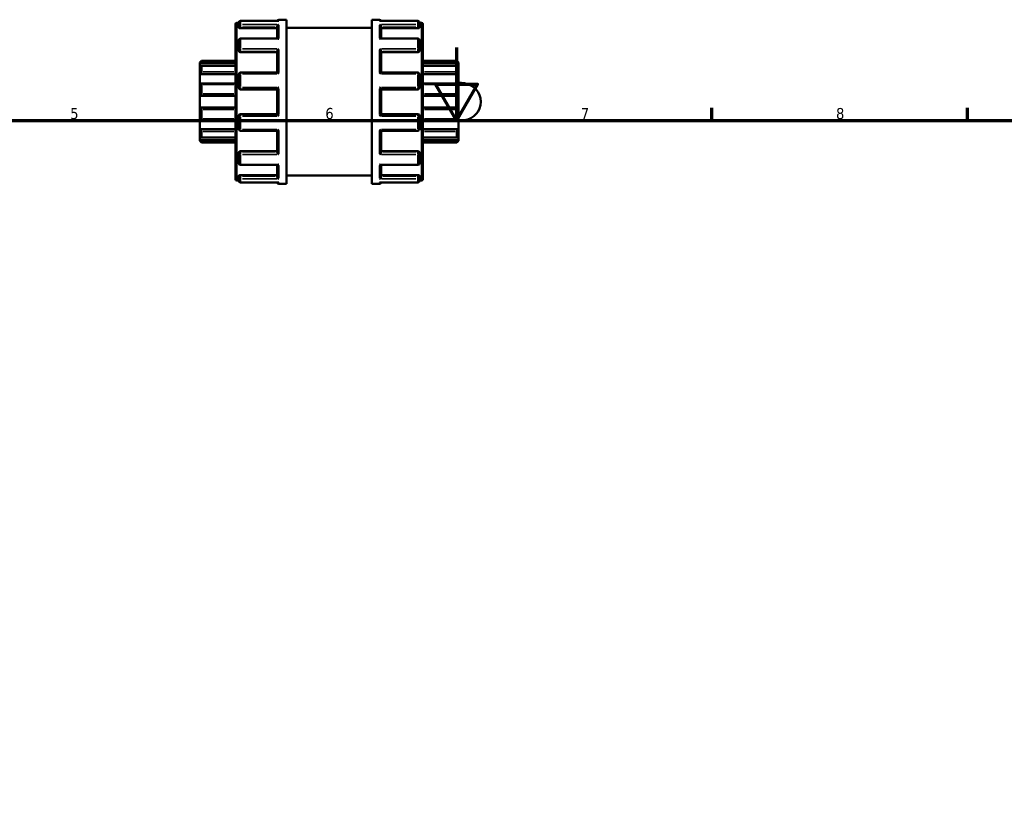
# Model space of a CAD drawing. Header units: millimetres. Extents: x 0 to 900, y -241 to 602.
# Tile 10 of 11: x 301 to 571, y 389 to 602. Entities that reach past the tile are written whole.
import ezdxf

# ---------------------------------------------------------------- set-up
doc = ezdxf.new("R2010")
doc.units = ezdxf.units.MM
for name, color, linetype, lineweight in [('Border (ANSI)', 7, 'Continuous', 70), ('Visible (ANSI)', 7, 'Continuous', 50), ('Visible Narrow (ANSI)', 7, 'Continuous', 35)]:
    doc.layers.add(name, color=color, linetype=linetype, lineweight=lineweight)
doc.styles.add('Note Text (ANSI)', font='tahoma.ttf')

# ---------------------------------------------------------------- blocks, each defined once
blk = doc.blocks.new('Borders Default Border')
at = {"layer": 'Border (ANSI)'}
for p, q in [((350.42, 574), (350.42, 577.45)), ((490.58, 574), (490.58, 577.45)), ((560.67, 574), (560.67, 577.45))]:
    blk.add_line(p, q, dxfattribs=at)
at = {"layer": 'Border (ANSI)', "flags": 128}
for points in [[(420.5, 594), (420.5, 574), (414.73, 584), (426.27, 584), (420.5, 574)], [(20, 20), (20, 574), (821, 574), (821, 20), (20, 20)]]:
    blk.add_lwpolyline(points, dxfattribs=at)
at = {"layer": 'Border (ANSI)', "char_height": 3.05, "attachment_point": 7, "style": 'Note Text (ANSI)'}
for s, insert in [('5', (314.48, 574.34)), ('6', (384.49, 574.34)), ('7', (454.6, 574.4)), ('8', (524.63, 574.33))]:
    blk.add_mtext(s, dxfattribs=dict(at, insert=insert))

msp = doc.modelspace()

# ---------------------------------------------------------------- linework, layer by layer
at = {"layer": 'Visible (ANSI)'}
for p, q in [((359.84, 557.882), (359.84, 600.442)), ((360.16, 600.762), (360.74, 600.762)), ((360.74, 599.865), (360.74, 600.842)), ((360.74, 599.865), (360.74, 599.496)), ((371.637, 601.322), (361.22, 601.322)), ((371.72, 601.662), (373.84, 601.662)), ((373.84, 556.662), (373.84, 601.662)), ((397.24, 556.662), (397.24, 601.662)), ((397.24, 601.662), (399.36, 601.662)), ((409.86, 601.322), (399.443, 601.322)), ((410.34, 600.842), (410.34, 599.865)), ((410.34, 600.762), (410.92, 600.762)), ((410.34, 599.496), (410.34, 599.865)), ((411.24, 600.442), (411.24, 557.882)), ((361.22, 599.326), (371.24, 599.326)), ((371.24, 596.49), (371.24, 599.697)), ((373.84, 599.412), (397.24, 599.412)), ((399.84, 596.49), (399.84, 599.697)), ((409.86, 599.326), (399.84, 599.326)), ((360.74, 593.341), (360.74, 596.01)), ((371.413, 596.49), (361.22, 596.49)), ((409.86, 596.49), (399.666, 596.49)), ((410.34, 596.01), (410.34, 593.341)), ((360.74, 593.341), (360.74, 593.127)), ((361.22, 592.753), (371.24, 592.753)), ((371.24, 587.144), (371.24, 592.97)), ((399.84, 587.144), (399.84, 592.97)), ((409.86, 592.753), (399.84, 592.753)), ((410.34, 593.127), (410.34, 593.341)), ((350.04, 589.882), (350.52, 590.362)), ((350.04, 589.738), (350.04, 589.882)), ((350.04, 589.738), (359.84, 589.738)), ((350.04, 588.749), (350.04, 589.738)), ((350.52, 590.362), (350.52, 590.282)), ((350.52, 590.362), (359.84, 590.362)), ((411.24, 590.362), (420.56, 590.362)), ((421.04, 589.738), (411.24, 589.738)), ((420.56, 590.282), (420.56, 590.362)), ((421.04, 589.882), (420.56, 590.362)), ((421.04, 589.882), (421.04, 589.738)), ((421.04, 589.738), (421.04, 588.749)), ((350.04, 586.687), (350.04, 588.749)), ((350.04, 586.687), (359.84, 586.687)), ((350.04, 584.098), (350.04, 586.687)), ((359.84, 589.005), (350.461, 589.005)), ((350.52, 588.944), (350.52, 587.373)), ((360.74, 583.017), (360.74, 586.664)), ((371.27, 587.144), (361.22, 587.144)), ((409.86, 587.144), (399.809, 587.144)), ((410.34, 586.664), (410.34, 583.017)), ((420.618, 589.005), (411.24, 589.005)), ((421.04, 586.687), (411.24, 586.687)), ((420.56, 587.373), (420.56, 588.944)), ((421.04, 588.749), (421.04, 586.687)), ((421.04, 586.687), (421.04, 584.098)), ((350.04, 580.762), (350.04, 584.098)), ((359.84, 584.147), (350.25, 584.147)), ((350.52, 583.869), (350.52, 581.328)), ((420.829, 584.147), (411.24, 584.147)), ((420.56, 581.328), (420.56, 583.869)), ((421.04, 584.415), (422.667, 584.213)), ((421.04, 584.098), (421.04, 580.762)), ((361.22, 582.537), (371.24, 582.537)), ((371.24, 575.781), (371.24, 582.544)), ((399.84, 575.781), (399.84, 582.544)), ((399.84, 582.537), (409.86, 582.537)), ((350.04, 580.762), (359.84, 580.762)), ((350.04, 577.562), (350.04, 580.762)), ((421.04, 580.762), (411.24, 580.762)), ((421.04, 580.762), (421.04, 577.562)), ((350.04, 574.226), (350.04, 577.562)), ((350.04, 577.562), (359.84, 577.562)), ((350.52, 576.997), (350.52, 574.455)), ((371.24, 575.787), (361.22, 575.787)), ((409.86, 575.787), (399.84, 575.787)), ((421.04, 577.562), (411.24, 577.562)), ((420.56, 574.455), (420.56, 576.997)), ((421.04, 577.562), (421.04, 574.226)), ((350.04, 571.637), (350.04, 574.226)), ((350.25, 574.177), (359.84, 574.177)), ((360.74, 571.661), (360.74, 575.307)), ((410.34, 575.307), (410.34, 571.661)), ((411.24, 574.177), (420.829, 574.177)), ((421.04, 574.226), (421.04, 571.637)), ((422.667, 574.112), (421.04, 573.909)), ((350.04, 569.576), (350.04, 571.637)), ((350.04, 571.637), (359.84, 571.637)), ((350.52, 570.951), (350.52, 569.381)), ((361.22, 571.181), (371.27, 571.181)), ((371.24, 565.354), (371.24, 571.181)), ((399.809, 571.181), (409.86, 571.181)), ((399.84, 565.354), (399.84, 571.181)), ((421.04, 571.637), (411.24, 571.637)), ((420.56, 569.381), (420.56, 570.951)), ((421.04, 571.637), (421.04, 569.576)), ((350.04, 568.587), (350.04, 569.576)), ((350.04, 568.442), (350.04, 568.587)), ((350.04, 568.587), (359.84, 568.587)), ((350.04, 568.442), (350.52, 567.962)), ((350.461, 569.32), (359.84, 569.32)), ((350.52, 568.042), (350.52, 567.962)), ((350.52, 567.962), (359.84, 567.962)), ((411.24, 569.32), (420.618, 569.32)), ((421.04, 568.587), (411.24, 568.587)), ((411.24, 567.962), (420.56, 567.962)), ((421.04, 568.442), (420.56, 567.962)), ((420.56, 567.962), (420.56, 568.042)), ((421.04, 569.576), (421.04, 568.587)), ((421.04, 568.587), (421.04, 568.442)), ((360.74, 565.197), (360.74, 564.984)), ((360.74, 562.314), (360.74, 564.984)), ((361.22, 565.572), (371.24, 565.572)), ((409.86, 565.572), (399.84, 565.572)), ((410.34, 564.984), (410.34, 565.197)), ((410.34, 564.984), (410.34, 562.314)), ((361.22, 561.834), (371.413, 561.834)), ((371.24, 558.628), (371.24, 561.834)), ((399.666, 561.834), (409.86, 561.834)), ((399.84, 558.628), (399.84, 561.834)), ((360.16, 557.562), (360.74, 557.562)), ((360.74, 558.829), (360.74, 558.459)), ((360.74, 557.482), (360.74, 558.459)), ((361.22, 558.998), (371.24, 558.998)), ((361.22, 557.002), (371.637, 557.002)), ((371.72, 556.662), (373.84, 556.662)), ((373.84, 558.912), (397.24, 558.912)), ((397.24, 556.662), (399.36, 556.662)), ((399.443, 557.002), (409.86, 557.002)), ((409.86, 558.998), (399.84, 558.998)), ((410.34, 558.459), (410.34, 558.829)), ((410.34, 558.459), (410.34, 557.482)), ((410.34, 557.562), (410.92, 557.562))]:
    msp.add_line(p, q, dxfattribs=at)
for centre, radius, start, end in [((360.16, 600.442), 0.32, 90, 180), ((361.22, 600.842), 0.48, 90, 180), ((371.72, 601.182), 0.48, 90, 163.05094), ((399.36, 601.182), 0.48, 16.94906, 90), ((409.86, 600.842), 0.48, 0, 90), ((410.92, 600.442), 0.32, 0, 90), ((361.22, 596.01), 0.48, 90, 180), ((409.86, 596.01), 0.48, 0, 90), ((361.22, 586.664), 0.48, 90, 180), ((409.86, 586.664), 0.48, 0, 90), ((422.04, 579.162), 5.09, 277.08188, 82.91812), ((361.22, 583.017), 0.48, 180, 270), ((409.86, 583.017), 0.48, 270, 0), ((361.22, 575.307), 0.48, 90, 180), ((409.86, 575.307), 0.48, 0, 90), ((361.22, 571.661), 0.48, 180, 270), ((409.86, 571.661), 0.48, 270, 0), ((361.22, 562.314), 0.48, 180, 270), ((409.86, 562.314), 0.48, 270, 0), ((360.16, 557.882), 0.32, 180, 270), ((361.22, 557.482), 0.48, 180, 270), ((371.72, 557.142), 0.48, 196.94906, 270), ((399.36, 557.142), 0.48, 270, 343.05094), ((409.86, 557.482), 0.48, 270, 0), ((410.92, 557.882), 0.32, 270, 0)]:
    msp.add_arc(centre, radius, start, end, dxfattribs=at)
for points, knots in [([(371.24, 599.697), (371.24, 599.739), (371.246, 599.782), (371.271, 599.875), (371.291, 599.923), (371.348, 600.027), (371.388, 600.08), (371.474, 600.17), (371.52, 600.208), (371.615, 600.272), (371.666, 600.298), (371.718, 600.316), (371.719, 600.316), (371.72, 600.316)], [0, 0, 0, 0, 0.013488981, 0.013488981, 0.028947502, 0.028947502, 0.049546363, 0.049546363, 0.069858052, 0.069858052, 0.091188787, 0.091188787, 0.091625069, 0.091625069, 0.091625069, 0.091625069]), ([(371.72, 601.315), (371.719, 601.315), (371.718, 601.315), (371.69, 601.32), (371.663, 601.322), (371.637, 601.322)], [-0.000440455, -0.000440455, -0.000440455, -0.000440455, 0, 0, 0.011391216, 0.011391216, 0.011391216, 0.011391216]), ([(399.443, 601.322), (399.416, 601.322), (399.389, 601.32), (399.362, 601.315), (399.361, 601.315), (399.36, 601.315)], [0.07990597, 0.07990597, 0.07990597, 0.07990597, 0.091188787, 0.091188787, 0.091625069, 0.091625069, 0.091625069, 0.091625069]), ([(399.36, 600.316), (399.361, 600.316), (399.362, 600.316), (399.412, 600.298), (399.462, 600.273), (399.557, 600.21), (399.602, 600.173), (399.688, 600.084), (399.728, 600.031), (399.786, 599.927), (399.807, 599.879), (399.833, 599.786), (399.839, 599.742), (399.84, 599.699), (399.84, 599.698), (399.84, 599.697)], [-0.000440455, -0.000440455, -0.000440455, -0.000440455, 0, 0, 0.021206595, 0.021206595, 0.041428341, 0.041428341, 0.062396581, 0.062396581, 0.078090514, 0.078090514, 0.091721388, 0.091721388, 0.092056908, 0.092056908, 0.092056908, 0.092056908]), ([(361.22, 599.326), (361.159, 599.326), (361.095, 599.331), (360.977, 599.348), (360.924, 599.361), (360.838, 599.392), (360.801, 599.411), (360.752, 599.453), (360.74, 599.475), (360.74, 599.496)], [0, 0, 0, 0, 0.018063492, 0.018063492, 0.036126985, 0.036126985, 0.054490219, 0.054490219, 0.072853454, 0.072853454, 0.072853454, 0.072853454]), ([(410.34, 599.496), (410.34, 599.475), (410.328, 599.453), (410.278, 599.411), (410.241, 599.392), (410.156, 599.361), (410.102, 599.348), (409.984, 599.331), (409.92, 599.326), (409.86, 599.326)], [0.072982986, 0.072982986, 0.072982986, 0.072982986, 0.091346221, 0.091346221, 0.109709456, 0.109709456, 0.127772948, 0.127772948, 0.14583644, 0.14583644, 0.14583644, 0.14583644]), ([(371.72, 596.377), (371.719, 596.378), (371.718, 596.379), (371.667, 596.412), (371.617, 596.438), (371.522, 596.475), (371.477, 596.486), (371.428, 596.49), (371.42, 596.49), (371.413, 596.49)], [-0.000440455, -0.000440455, -0.000440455, -0.000440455, 0, 0, 0.021206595, 0.021206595, 0.041428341, 0.041428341, 0.045020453, 0.045020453, 0.045020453, 0.045020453]), ([(399.666, 596.49), (399.66, 596.49), (399.654, 596.49), (399.606, 596.487), (399.56, 596.476), (399.464, 596.439), (399.413, 596.412), (399.362, 596.379), (399.361, 596.378), (399.36, 596.377)], [0.046595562, 0.046595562, 0.046595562, 0.046595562, 0.049546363, 0.049546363, 0.069858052, 0.069858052, 0.091188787, 0.091188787, 0.091625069, 0.091625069, 0.091625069, 0.091625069]), ([(361.22, 592.753), (361.159, 592.753), (361.095, 592.762), (360.977, 592.8), (360.924, 592.829), (360.838, 592.896), (360.801, 592.938), (360.752, 593.031), (360.74, 593.081), (360.74, 593.127)], [0, 0, 0, 0, 0.018063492, 0.018063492, 0.036126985, 0.036126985, 0.054490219, 0.054490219, 0.072853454, 0.072853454, 0.072853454, 0.072853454]), ([(371.24, 592.97), (371.24, 592.999), (371.246, 593.032), (371.271, 593.108), (371.291, 593.151), (371.348, 593.253), (371.388, 593.31), (371.474, 593.418), (371.52, 593.468), (371.615, 593.564), (371.666, 593.608), (371.718, 593.648), (371.719, 593.649), (371.72, 593.65)], [0, 0, 0, 0, 0.013488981, 0.013488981, 0.028947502, 0.028947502, 0.049546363, 0.049546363, 0.069858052, 0.069858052, 0.091188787, 0.091188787, 0.091625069, 0.091625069, 0.091625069, 0.091625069]), ([(399.36, 593.65), (399.361, 593.649), (399.362, 593.648), (399.412, 593.609), (399.462, 593.565), (399.557, 593.471), (399.602, 593.422), (399.688, 593.315), (399.728, 593.257), (399.786, 593.155), (399.807, 593.111), (399.833, 593.034), (399.839, 593.001), (399.84, 592.972), (399.84, 592.971), (399.84, 592.97)], [-0.000440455, -0.000440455, -0.000440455, -0.000440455, 0, 0, 0.021206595, 0.021206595, 0.041428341, 0.041428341, 0.062396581, 0.062396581, 0.078090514, 0.078090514, 0.091721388, 0.091721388, 0.092056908, 0.092056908, 0.092056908, 0.092056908]), ([(410.34, 593.127), (410.34, 593.081), (410.328, 593.031), (410.278, 592.938), (410.241, 592.896), (410.156, 592.829), (410.102, 592.8), (409.984, 592.762), (409.92, 592.753), (409.86, 592.753)], [0.072982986, 0.072982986, 0.072982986, 0.072982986, 0.091346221, 0.091346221, 0.109709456, 0.109709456, 0.127772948, 0.127772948, 0.14583644, 0.14583644, 0.14583644, 0.14583644]), ([(350.52, 590.282), (350.52, 590.278), (350.516, 590.271), (350.502, 590.248), (350.492, 590.234), (350.453, 590.183), (350.416, 590.138), (350.329, 590.04), (350.272, 589.977), (350.155, 589.853), (350.095, 589.793), (350.04, 589.738)], [0.090511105, 0.090511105, 0.090511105, 0.090511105, 0.100718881, 0.100718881, 0.110926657, 0.110926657, 0.131342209, 0.131342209, 0.15618221, 0.15618221, 0.179509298, 0.179509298, 0.179509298, 0.179509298]), ([(421.04, 589.738), (420.984, 589.793), (420.925, 589.853), (420.807, 589.977), (420.75, 590.04), (420.663, 590.138), (420.626, 590.183), (420.587, 590.234), (420.577, 590.248), (420.563, 590.271), (420.56, 590.278), (420.56, 590.282)], [0.17258948, 0.17258948, 0.17258948, 0.17258948, 0.195916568, 0.195916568, 0.220756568, 0.220756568, 0.24117212, 0.24117212, 0.251379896, 0.251379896, 0.261587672, 0.261587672, 0.261587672, 0.261587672]), ([(350.04, 588.749), (350.095, 588.798), (350.155, 588.846), (350.272, 588.929), (350.329, 588.963), (350.416, 589), (350.453, 589.009), (350.492, 589), (350.502, 588.994), (350.516, 588.974), (350.52, 588.96), (350.52, 588.944)], [0.17258948, 0.17258948, 0.17258948, 0.17258948, 0.195916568, 0.195916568, 0.220756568, 0.220756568, 0.24117212, 0.24117212, 0.251379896, 0.251379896, 0.261587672, 0.261587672, 0.261587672, 0.261587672]), ([(350.52, 587.373), (350.52, 587.35), (350.516, 587.324), (350.502, 587.268), (350.492, 587.239), (350.453, 587.148), (350.416, 587.084), (350.329, 586.961), (350.272, 586.893), (350.155, 586.777), (350.095, 586.727), (350.04, 586.687)], [0.090511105, 0.090511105, 0.090511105, 0.090511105, 0.100718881, 0.100718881, 0.110926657, 0.110926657, 0.131342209, 0.131342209, 0.15618221, 0.15618221, 0.179509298, 0.179509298, 0.179509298, 0.179509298]), ([(371.72, 586.827), (371.719, 586.828), (371.718, 586.829), (371.667, 586.877), (371.617, 586.922), (371.522, 587.001), (371.477, 587.036), (371.392, 587.095), (371.351, 587.118), (371.299, 587.14), (371.283, 587.144), (371.27, 587.144)], [-0.000440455, -0.000440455, -0.000440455, -0.000440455, 0, 0, 0.021206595, 0.021206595, 0.041428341, 0.041428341, 0.062396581, 0.062396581, 0.07423695, 0.07423695, 0.07423695, 0.07423695]), ([(399.809, 587.144), (399.797, 587.144), (399.781, 587.14), (399.731, 587.12), (399.691, 587.097), (399.606, 587.038), (399.56, 587.003), (399.464, 586.923), (399.413, 586.878), (399.362, 586.829), (399.361, 586.828), (399.36, 586.827)], [0.017654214, 0.017654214, 0.017654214, 0.017654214, 0.028947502, 0.028947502, 0.049546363, 0.049546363, 0.069858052, 0.069858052, 0.091188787, 0.091188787, 0.091625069, 0.091625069, 0.091625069, 0.091625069]), ([(420.56, 588.944), (420.56, 588.96), (420.563, 588.974), (420.577, 588.994), (420.587, 589), (420.626, 589.009), (420.663, 589), (420.75, 588.963), (420.807, 588.929), (420.925, 588.846), (420.984, 588.798), (421.04, 588.749)], [0.090511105, 0.090511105, 0.090511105, 0.090511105, 0.100718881, 0.100718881, 0.110926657, 0.110926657, 0.131342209, 0.131342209, 0.15618221, 0.15618221, 0.179509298, 0.179509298, 0.179509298, 0.179509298]), ([(421.04, 586.687), (420.984, 586.727), (420.925, 586.777), (420.807, 586.893), (420.75, 586.961), (420.663, 587.084), (420.626, 587.148), (420.587, 587.239), (420.577, 587.268), (420.563, 587.324), (420.56, 587.35), (420.56, 587.373)], [0.17258948, 0.17258948, 0.17258948, 0.17258948, 0.195916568, 0.195916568, 0.220756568, 0.220756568, 0.24117212, 0.24117212, 0.251379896, 0.251379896, 0.261587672, 0.261587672, 0.261587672, 0.261587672]), ([(350.04, 584.098), (350.095, 584.123), (350.155, 584.14), (350.272, 584.151), (350.329, 584.144), (350.416, 584.104), (350.453, 584.073), (350.492, 584.009), (350.502, 583.984), (350.516, 583.93), (350.52, 583.9), (350.52, 583.869)], [0.17258948, 0.17258948, 0.17258948, 0.17258948, 0.195916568, 0.195916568, 0.220756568, 0.220756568, 0.24117212, 0.24117212, 0.251379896, 0.251379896, 0.261587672, 0.261587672, 0.261587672, 0.261587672]), ([(420.56, 583.869), (420.56, 583.9), (420.563, 583.93), (420.577, 583.984), (420.587, 584.009), (420.626, 584.073), (420.663, 584.104), (420.75, 584.144), (420.807, 584.151), (420.925, 584.14), (420.984, 584.123), (421.04, 584.098)], [0.090511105, 0.090511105, 0.090511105, 0.090511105, 0.100718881, 0.100718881, 0.110926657, 0.110926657, 0.131342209, 0.131342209, 0.15618221, 0.15618221, 0.179509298, 0.179509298, 0.179509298, 0.179509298]), ([(350.52, 581.328), (350.52, 581.295), (350.516, 581.26), (350.502, 581.192), (350.492, 581.159), (350.453, 581.062), (350.416, 581.005), (350.329, 580.904), (350.272, 580.857), (350.155, 580.792), (350.095, 580.772), (350.04, 580.762)], [0.090511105, 0.090511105, 0.090511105, 0.090511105, 0.100718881, 0.100718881, 0.110926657, 0.110926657, 0.131342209, 0.131342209, 0.15618221, 0.15618221, 0.179509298, 0.179509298, 0.179509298, 0.179509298]), ([(371.24, 582.544), (371.24, 582.551), (371.246, 582.565), (371.271, 582.604), (371.291, 582.632), (371.348, 582.703), (371.388, 582.75), (371.474, 582.845), (371.52, 582.895), (371.615, 582.996), (371.666, 583.048), (371.718, 583.099), (371.719, 583.1), (371.72, 583.101)], [0, 0, 0, 0, 0.013488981, 0.013488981, 0.028947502, 0.028947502, 0.049546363, 0.049546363, 0.069858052, 0.069858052, 0.091188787, 0.091188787, 0.091625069, 0.091625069, 0.091625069, 0.091625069]), ([(399.36, 583.101), (399.361, 583.1), (399.362, 583.099), (399.412, 583.049), (399.462, 582.998), (399.557, 582.898), (399.602, 582.849), (399.688, 582.754), (399.728, 582.706), (399.786, 582.634), (399.807, 582.606), (399.833, 582.566), (399.839, 582.552), (399.84, 582.544), (399.84, 582.544), (399.84, 582.544)], [-0.000440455, -0.000440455, -0.000440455, -0.000440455, 0, 0, 0.021206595, 0.021206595, 0.041428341, 0.041428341, 0.062396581, 0.062396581, 0.078090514, 0.078090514, 0.091721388, 0.091721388, 0.092056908, 0.092056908, 0.092056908, 0.092056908]), ([(421.04, 580.762), (420.984, 580.772), (420.925, 580.792), (420.807, 580.857), (420.75, 580.904), (420.663, 581.005), (420.626, 581.062), (420.587, 581.159), (420.577, 581.192), (420.563, 581.26), (420.56, 581.295), (420.56, 581.328)], [0.17258948, 0.17258948, 0.17258948, 0.17258948, 0.195916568, 0.195916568, 0.220756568, 0.220756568, 0.24117212, 0.24117212, 0.251379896, 0.251379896, 0.261587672, 0.261587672, 0.261587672, 0.261587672]), ([(350.04, 577.562), (350.095, 577.553), (350.155, 577.533), (350.272, 577.468), (350.329, 577.421), (350.416, 577.32), (350.453, 577.262), (350.492, 577.166), (350.502, 577.132), (350.516, 577.064), (350.52, 577.03), (350.52, 576.997)], [0.17258948, 0.17258948, 0.17258948, 0.17258948, 0.195916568, 0.195916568, 0.220756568, 0.220756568, 0.24117212, 0.24117212, 0.251379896, 0.251379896, 0.261587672, 0.261587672, 0.261587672, 0.261587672]), ([(371.72, 575.223), (371.719, 575.224), (371.718, 575.225), (371.667, 575.276), (371.617, 575.327), (371.522, 575.427), (371.477, 575.475), (371.392, 575.571), (371.351, 575.618), (371.293, 575.691), (371.273, 575.718), (371.247, 575.759), (371.24, 575.773), (371.24, 575.78), (371.24, 575.781), (371.24, 575.781)], [-0.000440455, -0.000440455, -0.000440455, -0.000440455, 0, 0, 0.021206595, 0.021206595, 0.041428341, 0.041428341, 0.062396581, 0.062396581, 0.078090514, 0.078090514, 0.091721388, 0.091721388, 0.092056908, 0.092056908, 0.092056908, 0.092056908]), ([(399.84, 575.781), (399.84, 575.773), (399.833, 575.76), (399.808, 575.72), (399.788, 575.693), (399.731, 575.622), (399.691, 575.575), (399.606, 575.479), (399.56, 575.43), (399.464, 575.329), (399.413, 575.277), (399.362, 575.225), (399.361, 575.224), (399.36, 575.223)], [0, 0, 0, 0, 0.013488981, 0.013488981, 0.028947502, 0.028947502, 0.049546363, 0.049546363, 0.069858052, 0.069858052, 0.091188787, 0.091188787, 0.091625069, 0.091625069, 0.091625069, 0.091625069]), ([(420.56, 576.997), (420.56, 577.03), (420.563, 577.064), (420.577, 577.132), (420.587, 577.166), (420.626, 577.262), (420.663, 577.32), (420.75, 577.421), (420.807, 577.468), (420.925, 577.533), (420.984, 577.553), (421.04, 577.562)], [0.090511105, 0.090511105, 0.090511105, 0.090511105, 0.100718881, 0.100718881, 0.110926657, 0.110926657, 0.131342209, 0.131342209, 0.15618221, 0.15618221, 0.179509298, 0.179509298, 0.179509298, 0.179509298]), ([(350.52, 574.455), (350.52, 574.425), (350.516, 574.395), (350.502, 574.341), (350.492, 574.316), (350.453, 574.251), (350.416, 574.221), (350.329, 574.181), (350.272, 574.173), (350.155, 574.185), (350.095, 574.202), (350.04, 574.226)], [0.090511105, 0.090511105, 0.090511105, 0.090511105, 0.100718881, 0.100718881, 0.110926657, 0.110926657, 0.131342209, 0.131342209, 0.15618221, 0.15618221, 0.179509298, 0.179509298, 0.179509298, 0.179509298]), ([(421.04, 574.226), (420.984, 574.202), (420.925, 574.185), (420.807, 574.173), (420.75, 574.181), (420.663, 574.221), (420.626, 574.251), (420.587, 574.316), (420.577, 574.341), (420.563, 574.395), (420.56, 574.425), (420.56, 574.455)], [0.17258948, 0.17258948, 0.17258948, 0.17258948, 0.195916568, 0.195916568, 0.220756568, 0.220756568, 0.24117212, 0.24117212, 0.251379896, 0.251379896, 0.261587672, 0.261587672, 0.261587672, 0.261587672]), ([(350.04, 571.637), (350.095, 571.598), (350.155, 571.548), (350.272, 571.431), (350.329, 571.364), (350.416, 571.24), (350.453, 571.177), (350.492, 571.086), (350.502, 571.056), (350.516, 571), (350.52, 570.974), (350.52, 570.951)], [0.17258948, 0.17258948, 0.17258948, 0.17258948, 0.195916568, 0.195916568, 0.220756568, 0.220756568, 0.24117212, 0.24117212, 0.251379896, 0.251379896, 0.261587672, 0.261587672, 0.261587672, 0.261587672]), ([(371.27, 571.181), (371.282, 571.181), (371.298, 571.185), (371.348, 571.205), (371.388, 571.228), (371.474, 571.286), (371.52, 571.322), (371.615, 571.401), (371.666, 571.447), (371.718, 571.495), (371.719, 571.496), (371.72, 571.497)], [0.017654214, 0.017654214, 0.017654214, 0.017654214, 0.028947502, 0.028947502, 0.049546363, 0.049546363, 0.069858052, 0.069858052, 0.091188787, 0.091188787, 0.091625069, 0.091625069, 0.091625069, 0.091625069]), ([(399.36, 571.497), (399.361, 571.496), (399.362, 571.495), (399.412, 571.447), (399.462, 571.403), (399.557, 571.324), (399.602, 571.289), (399.688, 571.23), (399.728, 571.206), (399.78, 571.185), (399.796, 571.181), (399.809, 571.181)], [-0.000440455, -0.000440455, -0.000440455, -0.000440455, 0, 0, 0.021206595, 0.021206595, 0.041428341, 0.041428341, 0.062396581, 0.062396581, 0.07423695, 0.07423695, 0.07423695, 0.07423695]), ([(420.56, 570.951), (420.56, 570.974), (420.563, 571), (420.577, 571.056), (420.587, 571.086), (420.626, 571.177), (420.663, 571.24), (420.75, 571.364), (420.807, 571.431), (420.925, 571.548), (420.984, 571.598), (421.04, 571.637)], [0.090511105, 0.090511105, 0.090511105, 0.090511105, 0.100718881, 0.100718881, 0.110926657, 0.110926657, 0.131342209, 0.131342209, 0.15618221, 0.15618221, 0.179509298, 0.179509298, 0.179509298, 0.179509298]), ([(350.52, 569.381), (350.52, 569.364), (350.516, 569.351), (350.502, 569.331), (350.492, 569.325), (350.453, 569.316), (350.416, 569.325), (350.329, 569.361), (350.272, 569.395), (350.155, 569.478), (350.095, 569.527), (350.04, 569.576)], [0.090511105, 0.090511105, 0.090511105, 0.090511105, 0.100718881, 0.100718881, 0.110926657, 0.110926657, 0.131342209, 0.131342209, 0.15618221, 0.15618221, 0.179509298, 0.179509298, 0.179509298, 0.179509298]), ([(350.04, 568.587), (350.095, 568.532), (350.155, 568.471), (350.272, 568.348), (350.329, 568.285), (350.416, 568.186), (350.453, 568.142), (350.492, 568.091), (350.502, 568.076), (350.516, 568.054), (350.52, 568.046), (350.52, 568.042)], [0.17258948, 0.17258948, 0.17258948, 0.17258948, 0.195916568, 0.195916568, 0.220756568, 0.220756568, 0.24117212, 0.24117212, 0.251379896, 0.251379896, 0.261587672, 0.261587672, 0.261587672, 0.261587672]), ([(421.04, 569.576), (420.984, 569.527), (420.925, 569.478), (420.807, 569.395), (420.75, 569.361), (420.663, 569.325), (420.626, 569.316), (420.587, 569.325), (420.577, 569.331), (420.563, 569.351), (420.56, 569.364), (420.56, 569.381)], [0.17258948, 0.17258948, 0.17258948, 0.17258948, 0.195916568, 0.195916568, 0.220756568, 0.220756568, 0.24117212, 0.24117212, 0.251379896, 0.251379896, 0.261587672, 0.261587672, 0.261587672, 0.261587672]), ([(420.56, 568.042), (420.56, 568.046), (420.563, 568.054), (420.577, 568.076), (420.587, 568.091), (420.626, 568.142), (420.663, 568.186), (420.75, 568.285), (420.807, 568.348), (420.925, 568.471), (420.984, 568.532), (421.04, 568.587)], [0.090511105, 0.090511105, 0.090511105, 0.090511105, 0.100718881, 0.100718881, 0.110926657, 0.110926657, 0.131342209, 0.131342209, 0.15618221, 0.15618221, 0.179509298, 0.179509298, 0.179509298, 0.179509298]), ([(360.74, 565.197), (360.74, 565.244), (360.752, 565.294), (360.801, 565.386), (360.838, 565.429), (360.924, 565.496), (360.977, 565.524), (361.095, 565.563), (361.159, 565.572), (361.22, 565.572)], [-0.072853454, -0.072853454, -0.072853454, -0.072853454, -0.054490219, -0.054490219, -0.036126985, -0.036126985, -0.018063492, -0.018063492, 0, 0, 0, 0]), ([(371.72, 564.675), (371.719, 564.676), (371.718, 564.676), (371.667, 564.716), (371.617, 564.76), (371.522, 564.853), (371.477, 564.903), (371.392, 565.01), (371.351, 565.068), (371.293, 565.17), (371.273, 565.213), (371.247, 565.29), (371.24, 565.323), (371.24, 565.353), (371.24, 565.354), (371.24, 565.354)], [-0.000440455, -0.000440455, -0.000440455, -0.000440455, 0, 0, 0.021206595, 0.021206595, 0.041428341, 0.041428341, 0.062396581, 0.062396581, 0.078090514, 0.078090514, 0.091721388, 0.091721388, 0.092056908, 0.092056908, 0.092056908, 0.092056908]), ([(399.84, 565.354), (399.84, 565.326), (399.833, 565.293), (399.808, 565.216), (399.788, 565.173), (399.731, 565.072), (399.691, 565.014), (399.606, 564.907), (399.56, 564.856), (399.464, 564.761), (399.413, 564.716), (399.362, 564.676), (399.361, 564.676), (399.36, 564.675)], [0, 0, 0, 0, 0.013488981, 0.013488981, 0.028947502, 0.028947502, 0.049546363, 0.049546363, 0.069858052, 0.069858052, 0.091188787, 0.091188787, 0.091625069, 0.091625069, 0.091625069, 0.091625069]), ([(409.86, 565.572), (409.92, 565.572), (409.984, 565.563), (410.102, 565.524), (410.156, 565.496), (410.241, 565.429), (410.278, 565.386), (410.328, 565.294), (410.34, 565.244), (410.34, 565.197)], [0.14583644, 0.14583644, 0.14583644, 0.14583644, 0.163899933, 0.163899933, 0.181963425, 0.181963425, 0.20032666, 0.20032666, 0.218689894, 0.218689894, 0.218689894, 0.218689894]), ([(371.413, 561.834), (371.419, 561.834), (371.425, 561.835), (371.474, 561.838), (371.52, 561.849), (371.615, 561.886), (371.666, 561.913), (371.718, 561.946), (371.719, 561.947), (371.72, 561.947)], [0.046595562, 0.046595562, 0.046595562, 0.046595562, 0.049546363, 0.049546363, 0.069858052, 0.069858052, 0.091188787, 0.091188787, 0.091625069, 0.091625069, 0.091625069, 0.091625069]), ([(399.36, 561.947), (399.361, 561.947), (399.362, 561.946), (399.412, 561.913), (399.462, 561.887), (399.557, 561.85), (399.602, 561.838), (399.652, 561.835), (399.659, 561.834), (399.666, 561.834)], [-0.000440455, -0.000440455, -0.000440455, -0.000440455, 0, 0, 0.021206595, 0.021206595, 0.041428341, 0.041428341, 0.045020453, 0.045020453, 0.045020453, 0.045020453]), ([(360.74, 558.829), (360.74, 558.85), (360.752, 558.872), (360.801, 558.914), (360.838, 558.933), (360.924, 558.963), (360.977, 558.976), (361.095, 558.994), (361.159, 558.998), (361.22, 558.998)], [-0.072853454, -0.072853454, -0.072853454, -0.072853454, -0.054490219, -0.054490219, -0.036126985, -0.036126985, -0.018063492, -0.018063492, 0, 0, 0, 0]), ([(371.72, 558.008), (371.719, 558.009), (371.718, 558.009), (371.667, 558.027), (371.617, 558.052), (371.522, 558.114), (371.477, 558.152), (371.392, 558.241), (371.351, 558.294), (371.293, 558.398), (371.273, 558.446), (371.247, 558.539), (371.24, 558.583), (371.24, 558.626), (371.24, 558.627), (371.24, 558.628)], [-0.000440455, -0.000440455, -0.000440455, -0.000440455, 0, 0, 0.021206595, 0.021206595, 0.041428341, 0.041428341, 0.062396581, 0.062396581, 0.078090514, 0.078090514, 0.091721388, 0.091721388, 0.092056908, 0.092056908, 0.092056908, 0.092056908]), ([(371.637, 557.002), (371.663, 557.002), (371.69, 557.005), (371.718, 557.009), (371.719, 557.01), (371.72, 557.01)], [0.07990597, 0.07990597, 0.07990597, 0.07990597, 0.091188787, 0.091188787, 0.091625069, 0.091625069, 0.091625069, 0.091625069]), ([(399.84, 558.628), (399.84, 558.586), (399.833, 558.542), (399.808, 558.45), (399.788, 558.402), (399.731, 558.298), (399.691, 558.245), (399.606, 558.155), (399.56, 558.116), (399.464, 558.052), (399.413, 558.027), (399.362, 558.009), (399.361, 558.009), (399.36, 558.008)], [0, 0, 0, 0, 0.013488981, 0.013488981, 0.028947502, 0.028947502, 0.049546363, 0.049546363, 0.069858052, 0.069858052, 0.091188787, 0.091188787, 0.091625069, 0.091625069, 0.091625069, 0.091625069]), ([(399.36, 557.01), (399.361, 557.01), (399.362, 557.009), (399.389, 557.005), (399.416, 557.002), (399.443, 557.002)], [-0.000440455, -0.000440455, -0.000440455, -0.000440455, 0, 0, 0.011391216, 0.011391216, 0.011391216, 0.011391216]), ([(409.86, 558.998), (409.92, 558.998), (409.984, 558.994), (410.102, 558.976), (410.156, 558.963), (410.241, 558.933), (410.278, 558.914), (410.328, 558.872), (410.34, 558.85), (410.34, 558.829)], [0.145836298, 0.145836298, 0.145836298, 0.145836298, 0.16389979, 0.16389979, 0.181963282, 0.181963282, 0.200326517, 0.200326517, 0.218689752, 0.218689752, 0.218689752, 0.218689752])]:
    msp.add_open_spline(points, degree=3, knots=knots, dxfattribs=at)
at = {"layer": 'Visible Narrow (ANSI)'}
for p, q in [((360.16, 600.496), (360.16, 557.828)), ((361.22, 601.316), (361.22, 601.322)), ((361.22, 601.28), (361.22, 600.381)), ((361.22, 599.662), (361.22, 600.3)), ((361.745, 601.315), (371.195, 601.315)), ((371.195, 600.316), (361.745, 600.316)), ((371.72, 601.661), (371.72, 601.349)), ((371.72, 600.178), (371.72, 596.63)), ((399.36, 601.349), (399.36, 601.661)), ((399.36, 596.63), (399.36, 600.178)), ((399.885, 601.315), (409.335, 601.315)), ((409.335, 600.316), (399.885, 600.316)), ((409.86, 601.322), (409.86, 601.316)), ((409.86, 600.381), (409.86, 601.28)), ((409.86, 600.3), (409.86, 599.662)), ((410.92, 557.828), (410.92, 600.496)), ((361.22, 599.341), (361.22, 599.61)), ((361.721, 599.625), (370.739, 599.625)), ((400.341, 599.625), (409.359, 599.625)), ((409.86, 599.61), (409.86, 599.341)), ((361.22, 596.388), (361.22, 596.49)), ((361.22, 596.252), (361.22, 593.797)), ((361.745, 596.377), (371.195, 596.377)), ((399.885, 596.377), (409.335, 596.377)), ((409.86, 596.49), (409.86, 596.388)), ((409.86, 593.797), (409.86, 596.252)), ((361.22, 592.948), (361.22, 593.617)), ((361.22, 592.761), (361.22, 592.916)), ((361.721, 592.925), (370.739, 592.925)), ((371.195, 593.65), (361.745, 593.65)), ((371.72, 593.345), (371.72, 587.198)), ((399.36, 587.198), (399.36, 593.345)), ((409.335, 593.65), (399.885, 593.65)), ((400.341, 592.925), (409.359, 592.925)), ((409.86, 593.617), (409.86, 592.948)), ((409.86, 592.916), (409.86, 592.761)), ((359.374, 590.282), (350.986, 590.282)), ((420.094, 590.282), (411.706, 590.282)), ((350.986, 588.944), (359.374, 588.944)), ((359.374, 587.373), (350.986, 587.373)), ((361.22, 586.855), (361.22, 587.143)), ((361.22, 586.645), (361.22, 583.291)), ((361.745, 586.827), (371.195, 586.827)), ((399.885, 586.827), (409.335, 586.827)), ((409.86, 587.143), (409.86, 586.855)), ((409.86, 583.291), (409.86, 586.645)), ((411.706, 588.944), (420.094, 588.944)), ((420.094, 587.373), (411.706, 587.373)), ((350.986, 583.869), (359.374, 583.869)), ((411.706, 583.869), (420.094, 583.869)), ((359.374, 581.328), (350.986, 581.328)), ((361.22, 582.539), (361.22, 583.06)), ((371.195, 583.101), (361.745, 583.101)), ((371.72, 582.711), (371.72, 575.614)), ((399.36, 575.614), (399.36, 582.711)), ((409.335, 583.101), (399.885, 583.101)), ((409.86, 583.06), (409.86, 582.539)), ((420.094, 581.328), (411.706, 581.328)), ((350.986, 576.997), (359.374, 576.997)), ((361.22, 575.265), (361.22, 575.785)), ((409.86, 575.785), (409.86, 575.265)), ((411.706, 576.997), (420.094, 576.997)), ((359.374, 574.455), (350.986, 574.455)), ((361.22, 575.033), (361.22, 571.679)), ((361.745, 575.223), (371.195, 575.223)), ((399.885, 575.223), (409.335, 575.223)), ((409.86, 571.679), (409.86, 575.033)), ((420.094, 574.455), (411.706, 574.455)), ((350.986, 570.951), (359.374, 570.951)), ((361.22, 571.182), (361.22, 571.47)), ((371.195, 571.497), (361.745, 571.497)), ((371.72, 571.126), (371.72, 564.98)), ((399.36, 564.98), (399.36, 571.126)), ((409.335, 571.497), (399.885, 571.497)), ((409.86, 571.47), (409.86, 571.182)), ((411.706, 570.951), (420.094, 570.951)), ((359.374, 569.381), (350.986, 569.381)), ((350.986, 568.042), (359.374, 568.042)), ((420.094, 569.381), (411.706, 569.381)), ((411.706, 568.042), (420.094, 568.042)), ((361.22, 565.408), (361.22, 565.564)), ((361.22, 564.708), (361.22, 565.377)), ((370.739, 565.4), (361.721, 565.4)), ((409.359, 565.4), (400.341, 565.4)), ((409.86, 565.564), (409.86, 565.408)), ((409.86, 565.377), (409.86, 564.708)), ((361.22, 564.528), (361.22, 562.072)), ((361.745, 564.675), (371.195, 564.675)), ((399.885, 564.675), (409.335, 564.675)), ((409.86, 562.072), (409.86, 564.528)), ((361.22, 561.835), (361.22, 561.937)), ((371.195, 561.947), (361.745, 561.947)), ((371.72, 561.695), (371.72, 558.146)), ((399.36, 558.146), (399.36, 561.695)), ((409.335, 561.947), (399.885, 561.947)), ((409.86, 561.937), (409.86, 561.835)), ((361.22, 558.714), (361.22, 558.983)), ((361.22, 558.024), (361.22, 558.662)), ((361.22, 557.943), (361.22, 557.044)), ((361.22, 557.002), (361.22, 557.009)), ((370.739, 558.699), (361.721, 558.699)), ((361.745, 558.008), (371.195, 558.008)), ((371.195, 557.01), (361.745, 557.01)), ((371.72, 556.976), (371.72, 556.663)), ((399.36, 556.663), (399.36, 556.976)), ((399.885, 558.008), (409.335, 558.008)), ((409.335, 557.01), (399.885, 557.01)), ((409.359, 558.699), (400.341, 558.699)), ((409.86, 558.983), (409.86, 558.714)), ((409.86, 558.662), (409.86, 558.024)), ((409.86, 557.044), (409.86, 557.943)), ((409.86, 557.009), (409.86, 557.002))]:
    msp.add_line(p, q, dxfattribs=at)
for centre, major_axis, ratio, start_param, end_param in [((361.22, 600.842), (-0.48, 0), 0.9845563, 4.7909288, 6.2046455), ((361.22, 599.865), (-0.48, 0), 0.9401848, 4.7909288, 6.2046455), ((361.22, 599.865), (-0.48, 0), 0.5, 0.0785398, 1.4922565), ((409.86, 600.842), (0.48, 0), 0.9845563, 0.0785398, 1.4922565), ((409.86, 599.865), (0.48, 0), 0.9401848, 0.0785398, 1.4922565), ((409.86, 599.865), (0.48, 0), 0.5, 4.7909288, 6.2046455), ((361.22, 596.01), (-0.48, 0), 0.7651167, 4.7909288, 6.2046455), ((409.86, 596.01), (0.48, 0), 0.7651167, 0.0785398, 1.4922565), ((361.22, 593.341), (-0.48, 0), 0.6438916, 4.7909288, 6.2046455), ((361.22, 593.341), (-0.48, 0), 0.8660254, 0.0785398, 1.4922565), ((409.86, 593.341), (0.48, 0), 0.6438916, 0.0785398, 1.4922565), ((409.86, 593.341), (0.48, 0), 0.8660254, 4.7909288, 6.2046455), ((361.22, 586.664), (-0.48, 0), 0.3406647, 4.7909288, 6.2046455), ((409.86, 586.664), (0.48, 0), 0.3406647, 0.0785398, 1.4922565), ((361.22, 583.017), (-0.48, 0), 0.1750681, 4.7909288, 6.2046455), ((409.86, 583.017), (0.48, 0), 0.1750681, 0.0785398, 1.4922565), ((361.22, 575.307), (-0.48, 0), 0.1750681, 0.0785398, 1.4922565), ((409.86, 575.307), (0.48, 0), 0.1750681, 4.7909288, 6.2046455), ((361.22, 571.661), (-0.48, 0), 0.3406647, 0.0785398, 1.4922565), ((409.86, 571.661), (0.48, 0), 0.3406647, 4.7909288, 6.2046455), ((361.22, 564.984), (-0.48, 0), 0.8660254, 4.7909288, 6.2046455), ((361.22, 564.984), (-0.48, 0), 0.6438916, 0.0785398, 1.4922565), ((409.86, 564.984), (0.48, 0), 0.8660254, 0.0785398, 1.4922565), ((409.86, 564.984), (0.48, 0), 0.6438916, 4.7909288, 6.2046455), ((361.22, 562.314), (-0.48, 0), 0.7651167, 0.0785398, 1.4922565), ((409.86, 562.314), (0.48, 0), 0.7651167, 4.7909288, 6.2046455), ((361.22, 558.459), (-0.48, 0), 0.5, 4.7909288, 6.2046455), ((361.22, 558.459), (-0.48, 0), 0.9401848, 0.0785398, 1.4922565), ((361.22, 557.482), (-0.48, 0), 0.9845563, 0.0785398, 1.4922565), ((409.86, 558.459), (0.48, 0), 0.5, 0.0785398, 1.4922565), ((409.86, 558.459), (0.48, 0), 0.9401848, 4.7909288, 6.2046455), ((409.86, 557.482), (0.48, 0), 0.9845563, 4.7909288, 6.2046455)]:
    msp.add_ellipse(centre, major_axis=major_axis, ratio=ratio, start_param=start_param, end_param=end_param, dxfattribs=at)

# ---------------------------------------------------------------- block references
msp.add_blockref('Borders Default Border', (0, 0))

doc.saveas('drawing.dxf')
